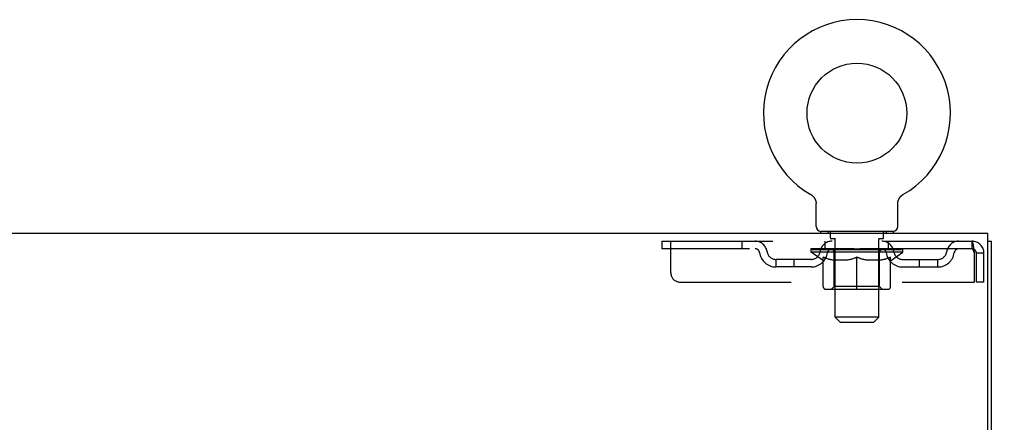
# Model space of a CAD drawing. Header units: inches. Extents: x 0 to 278, y 0 to 180.
# Tile 65 of 72: x 122 to 136, y 132 to 138. Entities that reach past the tile are written whole.
import ezdxf

# ---------------------------------------------------------------- set-up
doc = ezdxf.new("R2010")
doc.units = ezdxf.units.IN
doc.header["$LTSCALE"] = 15.310625
doc.header["$MEASUREMENT"] = 0
doc.linetypes.add('HIDDEN', pattern=[0.2, 0.1, -0.1])
doc.layers.get('0').update_dxf_attribs({"linetype": 'CONTINUOUS'})
doc.layers.add('DEFAULT_2', color=8, linetype='HIDDEN')
doc.layers.add('DIMENSIONS', color=7, linetype='CONTINUOUS')
doc.styles.get("Standard").update_dxf_attribs({"font": 'arial.ttf'})
doc.dimstyles.new('DIMSTYLE_1', dxfattribs={"dimtxt": 1.228125, "dimasz": 1.6375, "dimexe": 0.09, "dimexo": 0.07, "dimgap": 0.0375, "dimtad": 0, "dimtih": 1, "dimtoh": 1, "dimzin": 4, "dimdsep": 46, "dimtxsty": 'Standard', "dimblk": '_FILLED', "dimblk1": '_FILLED', "dimblk2": '_FILLED', "dimcen": 0.09, "dimadec": 3, "dimazin": 1, "dimtfac": 1, "dimtdec": 3, "dimtofl": 0, "dimtmove": 0, "dimatfit": 3, "dimldrblk": '_FILLED', "dimfxl": 0, "dimtolj": 1, "dimtzin": 4, "dimarcsym": 0})

# ---------------------------------------------------------------- blocks, each defined once
blk = doc.blocks.new('_FILLED')
at = {"color": 0, "linetype": 'ByBlock'}
blk.add_solid([(0, 0), (-1, 0.2), (-1, -0.2)], dxfattribs=at)
blk = doc.blocks.new('*D10')
at = {"layer": 'DIMENSIONS', "color": 2, "linetype": 'Continuous'}
for p, q in [((136.481, 134.826), (139.992, 134.826)), ((138.518, 134.826), (138.518, 126.866)), ((138.518, 116.451), (138.518, 124.41)), ((135.093, 116.451), (139.992, 116.451))]:
    blk.add_line(p, q, dxfattribs=at)
at = {"layer": 'DIMENSIONS', "color": 2, "linetype": 'Continuous', "xscale": 1.6375, "yscale": 1.6375, "zscale": 1.6375}
for p, rotation in [((138.518, 134.826), 90), ((138.518, 116.451), 270)]:
    blk.add_blockref('_FILLED', p, dxfattribs=dict(at, rotation=rotation))
at = {"layer": 'DIMENSIONS', "color": 2, "linetype": 'Continuous', "insert": (138.518, 126.252), "char_height": 1.2281, "width": 4.29159, "attachment_point": 2, "line_spacing_factor": 0.9}
blk.add_mtext('18.38', dxfattribs=at)

msp = doc.modelspace()

# ---------------------------------------------------------------- linework, layer by layer
at = {"color": 7, "linetype": 'Continuous'}
for p, q in [((132.958, 135.364), (132.958, 135.364)), ((132.958, 135.364), (132.962, 135.361)), ((132.959, 135.363), (132.96, 135.362)), ((132.962, 135.361), (132.966, 135.359)), ((132.966, 135.359), (132.97, 135.356)), ((132.97, 135.356), (132.974, 135.353)), ((132.974, 135.353), (132.978, 135.349)), ((132.978, 135.35), (132.982, 135.346)), ((132.982, 135.346), (132.986, 135.343)), ((132.986, 135.343), (132.99, 135.339)), ((132.989, 135.339), (132.993, 135.335)), ((132.993, 135.336), (132.996, 135.332)), ((132.996, 135.332), (133, 135.328)), ((132.999, 135.328), (133.003, 135.324)), ((133.003, 135.324), (133.006, 135.319)), ((133.005, 135.32), (133.008, 135.315)), ((133.008, 135.315), (133.011, 135.311)), ((133.011, 135.311), (133.013, 135.306)), ((133.013, 135.307), (133.016, 135.302)), ((133.016, 135.302), (133.018, 135.297)), ((133.018, 135.297), (133.02, 135.293)), ((133.02, 135.293), (133.022, 135.288)), ((133.022, 135.288), (133.023, 135.283)), ((133.023, 135.283), (133.025, 135.278)), ((133.025, 135.278), (133.026, 135.273)), ((133.026, 135.273), (133.027, 135.268)), ((133.027, 135.268), (133.028, 135.263)), ((133.028, 135.263), (133.029, 135.258)), ((133.029, 135.258), (133.03, 135.253)), ((134.156, 135.253), (134.157, 135.258)), ((134.156, 135.248), (134.156, 135.253)), ((134.157, 135.263), (134.158, 135.268)), ((134.157, 135.258), (134.157, 135.263)), ((134.158, 135.268), (134.16, 135.273)), ((134.16, 135.273), (134.161, 135.278)), ((134.161, 135.278), (134.162, 135.283)), ((134.162, 135.283), (134.164, 135.288)), ((134.164, 135.288), (134.166, 135.293)), ((134.168, 135.297), (134.17, 135.302)), ((134.17, 135.302), (134.172, 135.307)), ((134.172, 135.306), (134.175, 135.311)), ((134.175, 135.311), (134.177, 135.315)), ((134.177, 135.315), (134.18, 135.32)), ((134.18, 135.319), (134.183, 135.324)), ((134.183, 135.324), (134.186, 135.328)), ((134.186, 135.328), (134.189, 135.332)), ((134.189, 135.332), (134.193, 135.336)), ((134.196, 135.339), (134.2, 135.343)), ((134.203, 135.346), (134.207, 135.349)), ((134.211, 135.353), (134.215, 135.356)), ((134.215, 135.356), (134.219, 135.359)), ((134.219, 135.359), (134.224, 135.361)), ((134.219, 135.359), (134.221, 135.359)), ((134.224, 135.361), (134.228, 135.364)), ((134.225, 135.362), (134.227, 135.363)), ((133.03, 134.925), (133.03, 135.239)), ((134.155, 135.243), (134.156, 135.248)), ((134.155, 135.243), (134.156, 135.248)), ((134.155, 135.239), (134.155, 135.243)), ((134.155, 134.925), (134.155, 135.239)), ((133.093, 134.856), (133.093, 134.826)), ((134.093, 134.856), (133.093, 134.856)), ((134.093, 134.856), (134.093, 134.826)), ((135.395, 134.722), (135.447, 134.722))]:
    msp.add_line(p, q, dxfattribs=at)
at = {"color": 3, "linetype": 'Continuous'}
for p, q in [((135.395, 134.826), (57.749, 134.826)), ((135.395, 131.49), (135.395, 134.826)), ((135.447, 48.93), (135.447, 134.722))]:
    msp.add_line(p, q, dxfattribs=at)
at = {"color": 7, "linetype": 'Continuous'}
for points in [[(133.03, 135.253), (133.03, 135.248), (133.03, 135.243), (133.03, 135.239)], [(134.166, 135.293), (134.168, 135.297), (134.17, 135.302)], [(134.193, 135.335), (134.196, 135.339), (134.2, 135.343)], [(134.2, 135.343), (134.204, 135.346), (134.207, 135.35)], [(134.207, 135.349), (134.211, 135.353), (134.215, 135.356)]]:
    msp.add_lwpolyline(points, dxfattribs=at)
msp.add_circle((133.593, 136.484), 0.688, dxfattribs=at)
for centre, radius, start, end in [((133.593, 136.484), 1.288, 299.5053, 240.4947), ((133.099, 134.925), 0.069, 180, 265), ((134.086, 134.925), 0.069, 275, 360)]:
    msp.add_arc(centre, radius, start, end, dxfattribs=at)
at = {"layer": 'DEFAULT_2', "color": 8, "linetype": 'HIDDEN'}
for p, q in [((132.957, 135.364), (132.958, 135.364)), ((132.965, 135.359), (132.966, 135.359)), ((134.228, 135.364), (134.228, 135.364)), ((133.19, 134.856), (133.19, 134.826)), ((133.228, 134.766), (133.228, 134.846)), ((133.958, 134.766), (133.958, 134.846)), ((133.996, 134.856), (133.996, 134.826)), ((130.905, 134.722), (130.905, 134.618)), ((130.905, 134.722), (135.176, 134.722)), ((131.03, 134.284), (131.03, 134.722)), ((132.005, 134.722), (132.005, 134.618)), ((133.155, 134.618), (133.155, 134.722)), ((133.298, 134.756), (133.238, 134.756)), ((133.293, 133.675), (133.293, 134.746)), ((133.948, 134.756), (133.888, 134.756)), ((133.893, 133.675), (133.893, 134.746)), ((134.03, 134.618), (134.03, 134.722)), ((135.176, 134.722), (135.176, 134.618)), ((135.178, 134.721), (135.176, 134.722)), ((135.176, 134.618), (130.905, 134.618)), ((132.96, 134.571), (132.96, 134.618)), ((132.969, 134.611), (132.969, 134.618)), ((132.978, 134.608), (132.978, 134.611)), ((132.978, 134.608), (134.208, 134.608)), ((132.987, 134.608), (132.987, 134.611)), ((132.988, 134.608), (132.988, 134.611)), ((132.998, 134.611), (132.998, 134.618)), ((133.014, 134.608), (133.014, 134.611)), ((133.016, 134.608), (133.016, 134.611)), ((133.044, 134.611), (133.044, 134.618)), ((133.059, 134.608), (133.059, 134.611)), ((133.062, 134.608), (133.062, 134.611)), ((133.266, 134.611), (133.065, 134.611)), ((133.108, 134.611), (133.108, 134.618)), ((133.109, 134.608), (133.109, 134.611)), ((133.11, 134.608), (133.11, 134.611)), ((133.113, 134.608), (133.113, 134.611)), ((133.12, 134.608), (133.12, 134.611)), ((133.12, 134.608), (133.12, 134.611)), ((133.123, 134.608), (133.123, 134.611)), ((133.127, 134.608), (133.127, 134.612)), ((133.131, 134.608), (133.131, 134.611)), ((133.145, 134.608), (133.145, 134.611)), ((133.163, 134.608), (133.163, 134.611)), ((133.164, 134.608), (133.164, 134.613)), ((133.184, 134.608), (133.184, 134.611)), ((133.186, 134.611), (133.186, 134.618)), ((133.195, 134.608), (133.195, 134.611)), ((133.2, 134.608), (133.2, 134.611)), ((133.209, 134.608), (133.209, 134.611)), ((133.22, 134.608), (133.22, 134.615)), ((133.236, 134.608), (133.236, 134.611)), ((133.239, 134.608), (133.239, 134.611)), ((133.266, 134.608), (133.266, 134.611)), ((133.333, 134.611), (133.271, 134.611)), ((133.276, 134.611), (133.276, 134.618)), ((133.283, 134.608), (133.283, 134.611)), ((133.288, 134.608), (133.288, 134.611)), ((133.294, 134.608), (133.294, 134.616)), ((133.298, 134.608), (133.298, 134.611)), ((133.309, 134.608), (133.309, 134.611)), ((133.333, 134.608), (133.333, 134.611)), ((133.408, 134.611), (133.349, 134.611)), ((133.369, 134.608), (133.369, 134.611)), ((133.376, 134.611), (133.376, 134.618)), ((133.38, 134.608), (133.38, 134.611)), ((133.382, 134.608), (133.382, 134.617)), ((133.385, 134.608), (133.385, 134.611)), ((133.392, 134.608), (133.392, 134.611)), ((133.408, 134.608), (133.408, 134.611)), ((133.488, 134.611), (133.434, 134.611)), ((133.447, 134.608), (133.447, 134.611)), ((133.478, 134.611), (133.593, 134.618)), ((133.483, 134.611), (133.483, 134.618)), ((133.483, 134.611), (133.483, 134.618)), ((133.483, 134.618), (133.483, 134.618)), ((133.483, 134.608), (133.483, 134.611)), ((133.487, 134.608), (133.487, 134.611)), ((133.488, 134.608), (133.488, 134.611)), ((133.489, 134.608), (133.489, 134.611)), ((133.572, 134.611), (133.524, 134.611)), ((133.529, 134.608), (133.529, 134.611)), ((133.572, 134.608), (133.572, 134.611)), ((133.59, 134.611), (133.59, 134.611)), ((133.59, 134.608), (133.59, 134.611)), ((133.59, 134.608), (133.59, 134.611)), ((133.593, 134.611), (133.593, 134.618)), ((133.595, 134.608), (133.595, 134.611)), ((133.595, 134.611), (133.596, 134.611)), ((133.596, 134.608), (133.596, 134.611)), ((133.597, 134.611), (133.662, 134.611)), ((133.614, 134.608), (133.614, 134.611)), ((133.63, 134.611), (133.63, 134.615)), ((133.63, 134.615), (133.707, 134.611)), ((133.651, 134.611), (133.651, 134.614)), ((133.656, 134.608), (133.656, 134.611)), ((133.697, 134.608), (133.697, 134.611)), ((133.697, 134.608), (133.697, 134.611)), ((133.697, 134.611), (133.752, 134.611)), ((133.698, 134.608), (133.698, 134.611)), ((133.702, 134.618), (133.703, 134.618)), ((133.702, 134.611), (133.702, 134.618)), ((133.702, 134.608), (133.702, 134.611)), ((133.703, 134.611), (133.703, 134.618)), ((133.739, 134.608), (133.739, 134.611)), ((133.778, 134.608), (133.778, 134.611)), ((133.778, 134.611), (133.837, 134.611)), ((133.793, 134.608), (133.793, 134.611)), ((133.801, 134.608), (133.801, 134.611)), ((133.803, 134.608), (133.803, 134.617)), ((133.806, 134.608), (133.806, 134.611)), ((133.809, 134.611), (133.809, 134.618)), ((133.817, 134.608), (133.817, 134.611)), ((133.853, 134.608), (133.853, 134.611)), ((133.853, 134.611), (133.915, 134.611)), ((133.877, 134.608), (133.877, 134.611)), ((133.888, 134.608), (133.888, 134.611)), ((133.892, 134.608), (133.892, 134.616)), ((133.898, 134.608), (133.898, 134.611)), ((133.903, 134.608), (133.903, 134.611)), ((133.909, 134.611), (133.909, 134.618)), ((133.92, 134.608), (133.92, 134.611)), ((133.92, 134.611), (134.121, 134.611)), ((133.947, 134.608), (133.947, 134.611)), ((133.95, 134.608), (133.95, 134.611)), ((133.965, 134.608), (133.965, 134.615)), ((133.977, 134.608), (133.977, 134.611)), ((133.986, 134.608), (133.986, 134.611)), ((133.99, 134.608), (133.99, 134.611)), ((134, 134.611), (134, 134.618)), ((134.001, 134.608), (134.001, 134.611)), ((134.022, 134.608), (134.022, 134.613)), ((134.022, 134.608), (134.022, 134.611)), ((134.04, 134.608), (134.04, 134.611)), ((134.055, 134.608), (134.055, 134.611)), ((134.059, 134.608), (134.059, 134.612)), ((134.062, 134.608), (134.062, 134.611)), ((134.066, 134.608), (134.066, 134.611)), ((134.066, 134.608), (134.066, 134.611)), ((134.073, 134.608), (134.073, 134.611)), ((134.076, 134.608), (134.076, 134.611)), ((134.077, 134.608), (134.077, 134.611)), ((134.078, 134.611), (134.078, 134.618)), ((134.124, 134.608), (134.124, 134.611)), ((134.127, 134.608), (134.127, 134.611)), ((134.141, 134.611), (134.141, 134.618)), ((134.17, 134.608), (134.17, 134.611)), ((134.172, 134.608), (134.172, 134.611)), ((134.188, 134.611), (134.188, 134.618)), ((134.198, 134.608), (134.198, 134.611)), ((134.199, 134.608), (134.199, 134.611)), ((134.208, 134.608), (134.208, 134.611)), ((134.216, 134.611), (134.216, 134.618)), ((134.226, 134.571), (134.226, 134.618)), ((132.478, 134.367), (132.478, 134.471)), ((132.961, 134.471), (132.478, 134.471)), ((132.728, 134.367), (132.728, 134.471)), ((134.226, 134.571), (132.96, 134.571)), ((133.119, 134.459), (132.96, 134.571)), ((133.119, 134.459), (133.129, 134.459)), ((133.129, 134.096), (133.129, 134.503)), ((133.452, 134.459), (133.272, 134.459)), ((133.28, 134.099), (133.28, 134.568)), ((133.593, 134.059), (133.593, 134.503)), ((133.914, 134.459), (133.734, 134.459)), ((133.906, 134.099), (133.906, 134.568)), ((134.056, 134.096), (134.056, 134.503)), ((134.056, 134.459), (134.067, 134.459)), ((134.067, 134.459), (134.226, 134.571)), ((134.224, 134.471), (134.707, 134.471)), ((134.457, 134.367), (134.457, 134.471)), ((134.707, 134.367), (134.707, 134.471)), ((135.209, 134.555), (135.209, 134.159)), ((135.239, 134.159), (135.239, 134.555)), ((135.343, 134.555), (135.239, 134.555)), ((135.343, 134.159), (135.343, 134.555)), ((132.961, 134.367), (132.478, 134.367)), ((134.224, 134.367), (134.707, 134.367)), ((131.155, 134.159), (135.209, 134.159)), ((134.019, 134.059), (133.166, 134.059)), ((133.28, 134.099), (133.24, 134.059)), ((133.906, 134.099), (133.28, 134.099)), ((133.906, 134.099), (133.945, 134.059)), ((135.343, 134.159), (135.239, 134.159)), ((133.893, 133.675), (133.293, 133.675)), ((133.362, 133.606), (133.293, 133.675)), ((133.824, 133.606), (133.893, 133.675)), ((133.362, 133.606), (133.824, 133.606))]:
    msp.add_line(p, q, dxfattribs=at)
for points in [[(135.178, 134.721), (135.181, 134.718), (135.183, 134.712), (135.185, 134.705), (135.188, 134.696), (135.19, 134.685), (135.192, 134.673), (135.195, 134.659), (135.197, 134.644), (135.199, 134.627), (135.202, 134.61), (135.204, 134.592), (135.206, 134.573), (135.209, 134.555)], [(135.183, 134.614), (135.181, 134.616), (135.178, 134.617), (135.176, 134.618)], [(135.183, 134.614), (135.185, 134.611), (135.188, 134.608), (135.19, 134.604), (135.192, 134.599), (135.195, 134.594), (135.197, 134.588), (135.199, 134.582), (135.202, 134.576), (135.204, 134.569), (135.206, 134.562), (135.209, 134.555)], [(133.129, 134.503), (133.155, 134.493), (133.181, 134.484), (133.205, 134.476), (133.23, 134.47), (133.255, 134.464), (133.279, 134.459)], [(133.272, 134.459), (133.248, 134.464), (133.225, 134.47), (133.201, 134.476), (133.178, 134.484), (133.154, 134.492), (133.129, 134.502)], [(133.442, 134.459), (133.467, 134.464), (133.492, 134.47), (133.517, 134.476), (133.542, 134.484), (133.567, 134.493), (133.593, 134.503)], [(133.593, 134.501), (133.569, 134.492), (133.545, 134.484), (133.521, 134.476), (133.498, 134.47), (133.475, 134.464), (133.452, 134.459)], [(133.593, 134.503), (133.619, 134.493), (133.644, 134.484), (133.67, 134.476), (133.694, 134.47), (133.719, 134.464), (133.744, 134.459)], [(133.734, 134.459), (133.711, 134.464), (133.688, 134.47), (133.664, 134.476), (133.641, 134.484), (133.617, 134.492), (133.593, 134.501)], [(133.906, 134.459), (133.931, 134.464), (133.956, 134.47), (133.981, 134.476), (134.005, 134.484), (134.031, 134.493), (134.056, 134.503)], [(134.056, 134.502), (134.032, 134.492), (134.008, 134.484), (133.984, 134.476), (133.961, 134.47), (133.937, 134.464), (133.914, 134.459)]]:
    msp.add_lwpolyline(points, dxfattribs=at)
for centre, radius, start, end in [((133.099, 134.925), 0.069, 265, 270), ((133.218, 134.846), 0.01, 0, 90), ((133.968, 134.846), 0.01, 90, 180), ((134.086, 134.925), 0.069, 270, 275), ((132.189, 134.555), 0.167, 8.0716, 90), ((133.25, 134.555), 0.167, 90, 171.9284), ((133.238, 134.766), 0.01, 180, 270), ((133.283, 134.746), 0.01, 0, 90), ((133.903, 134.746), 0.01, 90, 180), ((133.935, 134.555), 0.167, 8.0716, 90), ((133.948, 134.766), 0.01, 270, 360), ((134.996, 134.555), 0.167, 90, 171.9284), ((135.176, 134.555), 0.167, 0, 90), ((132.19, 134.555), 0.0625, 7.9863, 90), ((132.478, 134.596), 0.125, 188.0716, 270), ((132.961, 134.596), 0.125, 270, 351.9284), ((133.25, 134.555), 0.0625, 90, 172.0137), ((133.24, 134.568), 0.0398, 0, 90), ((133.945, 134.568), 0.0398, 90, 180), ((133.936, 134.555), 0.0625, 7.9863, 90), ((134.224, 134.596), 0.125, 188.0716, 270), ((134.707, 134.596), 0.125, 270, 351.9284), ((134.996, 134.555), 0.0625, 90, 172.0137), ((135.176, 134.555), 0.063, 0, 90), ((132.478, 134.596), 0.229, 187.9863, 270), ((132.961, 134.596), 0.229, 270, 352.0137), ((134.224, 134.596), 0.229, 187.9863, 270), ((134.707, 134.596), 0.229, 270, 352.0137), ((131.155, 134.284), 0.125, 180, 270), ((133.166, 134.096), 0.0371, 180, 270), ((134.019, 134.096), 0.0371, 270, 360)]:
    msp.add_arc(centre, radius, start, end, dxfattribs=at)
for centre, major_axis, ratio, start_param, end_param in [((133.593, 134.618), (0.633, 0.007), 0.05963, 2.96643, 3.140963), ((132.94, 134.606), (0.198, 0), 0.060556, 0.430652, 1.470503), ((133.593, 134.618), (0.633, 0), 0.060556, -3.141593, -2.96706), ((132.94, 134.599), (0.198, 0.002), 0.05963, 1.376596, 1.469874), ((133.593, 134.618), (0.633, 0.013), 0.05688, 2.791345, 2.965878), ((132.915, 134.606), (0.198, 0.002), 0.05963, 0.25549, 1.295341), ((132.984, 134.606), (0.198, -0.002), 0.05963, 0.605815, 1.645666), ((133.593, 134.618), (0.633, -0.007), 0.05963, -2.96643, -2.791898), ((132.984, 134.599), (0.198, 0), 0.060556, 1.551758, 1.645036), ((132.915, 134.599), (0.198, 0.004), 0.05688, 1.20151, 1.294789), ((132.985, 134.601), (0.164, 0.002), 0.05963, 1.065228, 1.614276), ((132.965, 134.601), (0.164, 0.003), 0.05688, 0.890143, 1.43919), ((133.023, 134.601), (0.164, 0), 0.060556, 1.240391, 1.789438), ((133.593, 134.618), (0.633, 0.019), 0.052395, 2.616403, 2.790936), ((132.912, 134.606), (0.198, 0.004), 0.05688, 0.080405, 1.120256), ((133.047, 134.606), (0.198, -0.004), 0.05688, 0.7809, 1.820751), ((133.593, 134.618), (0.633, -0.013), 0.05688, -2.791345, -2.616812), ((133.047, 134.599), (0.198, -0.002), 0.05963, 1.72692, 1.820198), ((132.912, 134.599), (0.198, 0.006), 0.052395, 1.026568, 1.119847), ((132.965, 134.601), (0.164, 0.005), 0.052395, 0.715201, 1.264248), ((133.079, 134.601), (0.164, -0.002), 0.05963, 1.415553, 1.9646), ((133.593, 134.618), (0.633, 0.025), 0.046319, 2.441654, 2.616187), ((133.126, 134.606), (0.198, -0.006), 0.052395, 0.955842, 1.995693), ((132.929, 134.606), (0.198, 0.006), 0.052395, -0.094537, 0.945314), ((133.593, 134.618), (0.633, -0.019), 0.052395, -2.616403, -2.44187), ((133.126, 134.599), (0.198, -0.004), 0.05688, 1.902006, 1.995284), ((132.929, 134.599), (0.198, 0.008), 0.046319, 0.851819, 0.945098), ((132.983, 134.601), (0.164, 0.006), 0.046319, 0.540452, 1.089499), ((133.15, 134.601), (0.164, -0.003), 0.05688, 1.590638, 2.139686), ((133.593, 134.618), (0.633, 0.029), 0.038841, 2.267123, 2.441656), ((133.219, 134.606), (0.198, -0.008), 0.046319, 1.130591, 2.170442), ((132.966, 134.606), (0.198, 0.008), 0.046319, -0.269286, 0.770565), ((133.593, 134.618), (0.633, -0.025), 0.046319, -2.441654, -2.267121), ((133.219, 134.599), (0.198, -0.006), 0.052395, 2.076947, 2.170226), ((132.966, 134.599), (0.198, 0.009), 0.038841, 0.677289, 0.770567), ((133.02, 134.601), (0.164, 0.008), 0.038841, 0.365921, 0.914969), ((133.234, 134.601), (0.164, -0.005), 0.052395, 1.76558, 2.314627), ((133.593, 134.618), (0.633, 0.033), 0.030195, 2.09281, 2.267343), ((133.324, 134.606), (0.198, -0.009), 0.038841, 1.305122, 2.344973), ((133.022, 134.606), (0.198, 0.009), 0.038841, -0.443817, 0.596034), ((133.593, 134.618), (0.633, -0.029), 0.038841, -2.267123, -2.092591), ((133.324, 134.599), (0.198, -0.008), 0.046319, 2.251696, 2.344975), ((133.022, 134.599), (0.198, 0.01), 0.030195, 0.502975, 0.596254), ((133.074, 134.601), (0.164, 0.009), 0.030195, 0.191608, 0.740655), ((133.33, 134.601), (0.164, -0.006), 0.046319, 1.940329, 2.489376), ((133.096, 134.606), (0.198, 0.01), 0.030195, -0.61813, 0.421721), ((133.593, 134.618), (0.633, 0.036), 0.020645, 1.918687, 2.09322), ((133.437, 134.606), (0.198, -0.01), 0.030195, 1.479435, 2.519286), ((133.593, 134.618), (0.633, -0.033), 0.030195, -2.09281, -1.918277), ((133.437, 134.599), (0.198, -0.009), 0.038841, 2.426227, 2.519505), ((133.096, 134.599), (0.198, 0.011), 0.020645, 0.328852, 0.422131), ((133.144, 134.601), (0.164, 0.009), 0.020645, 0.017485, 0.566532), ((133.433, 134.601), (0.164, -0.008), 0.038841, 2.11486, 2.663907), ((133.184, 134.606), (0.198, 0.011), 0.020645, -0.792253, 0.247598), ((133.593, 134.618), (0.633, 0.038), 0.010478, 1.744704, 1.919237), ((133.555, 134.606), (0.198, -0.011), 0.020645, 1.653558, 2.693409), ((133.593, 134.618), (0.633, -0.036), 0.020645, -1.918687, -1.744154), ((133.555, 134.599), (0.198, -0.01), 0.030195, 2.60054, 2.693819), ((133.184, 134.599), (0.198, 0.012), 0.010478, 0.154869, 0.248148), ((133.228, 134.601), (0.164, 0.01), 0.010478, 6.126688, 6.675735), ((133.542, 134.601), (0.164, -0.009), 0.030195, 2.289173, 2.83822), ((133.285, 134.606), (0.198, 0.012), 0.010478, -0.966236, -0.000846), ((133.674, 134.606), (0.198, -0.012), 0.010478, 1.827541, 2.867392), ((133.593, 134.618), (0.633, -0.038), 0.010478, -1.744704, -1.563007), ((133.674, 134.599), (0.198, -0.011), 0.020645, 2.774664, 2.867942), ((133.652, 134.601), (0.164, -0.009), 0.020645, 2.463296, 3.012344), ((133.512, 134.606), (0.198, 0.012), 0.010478, 0.274201, 1.314052), ((133.426, 134.601), (0.164, 0.01), 0.010478, -0.000483, 0.504314), ((133.396, 134.599), (0.198, 0.012), 0.010478, 0.099668, 0.192946), ((133.593, 134.618), (0.633, 0.038), 0.010478, -1.571421, -1.396888), ((133.76, 134.601), (0.164, -0.01), 0.010478, 2.637279, 3.14189), ((133.79, 134.599), (0.198, -0.012), 0.010478, 2.74231, 2.948646), ((133.631, 134.606), (0.198, 0.011), 0.020645, 0.448184, 1.488034), ((133.534, 134.601), (0.164, 0.009), 0.020645, 0.129249, 0.678296), ((133.512, 134.599), (0.198, 0.011), 0.020645, 0.273651, 0.366929), ((133.9, 134.606), (0.198, -0.012), 0.010478, -3.140747, -2.175357), ((133.593, 134.618), (0.633, 0.036), 0.020645, -1.397439, -1.222906), ((133.593, 134.618), (0.633, -0.038), 0.010478, 1.222355, 1.396888), ((133.749, 134.606), (0.198, 0.01), 0.030195, 0.622307, 1.662158), ((133.644, 134.601), (0.164, 0.009), 0.030195, 0.303372, 0.852419), ((133.957, 134.601), (0.164, -0.01), 0.010478, 2.749043, 3.29809), ((134.001, 134.606), (0.198, -0.011), 0.020645, 2.893995, 3.933846), ((133.631, 134.599), (0.198, 0.01), 0.030195, 0.447774, 0.541052), ((134.001, 134.599), (0.198, -0.012), 0.010478, 2.893445, 2.986723), ((133.593, 134.618), (0.633, 0.033), 0.030195, -1.223315, -1.048783), ((133.593, 134.618), (0.633, -0.036), 0.020645, 1.048373, 1.222906), ((133.862, 134.606), (0.198, 0.009), 0.038841, 0.79662, 1.836471), ((133.752, 134.601), (0.164, 0.008), 0.038841, 0.477686, 1.026733), ((134.041, 134.601), (0.164, -0.009), 0.020645, 2.57506, 3.124108), ((134.09, 134.606), (0.198, -0.01), 0.030195, 2.719872, 3.759723), ((133.966, 134.606), (0.198, 0.008), 0.046319, 0.971151, 2.011002), ((133.749, 134.599), (0.198, 0.009), 0.038841, 0.622087, 0.715366), ((134.09, 134.599), (0.198, -0.011), 0.020645, 2.719462, 2.812741), ((133.593, 134.618), (0.633, 0.029), 0.038841, -1.049002, -0.874469), ((133.593, 134.618), (0.633, -0.033), 0.030195, 0.87425, 1.048783), ((133.856, 134.601), (0.164, 0.006), 0.046319, 0.652216, 1.201263), ((134.06, 134.606), (0.198, 0.006), 0.052395, 1.1459, 2.185751), ((134.111, 134.601), (0.164, -0.009), 0.030195, 2.400937, 2.949985), ((134.164, 134.606), (0.198, -0.009), 0.038841, 2.545558, 3.585409), ((133.951, 134.601), (0.164, 0.005), 0.052395, 0.826965, 1.376012), ((133.862, 134.599), (0.198, 0.008), 0.046319, 0.796618, 0.889896), ((134.164, 134.599), (0.198, -0.01), 0.030195, 2.545339, 2.638617), ((134.139, 134.606), (0.198, 0.004), 0.05688, 1.320842, 2.360692), ((133.593, 134.618), (0.633, 0.025), 0.046319, -0.874471, -0.699939), ((133.593, 134.618), (0.633, -0.029), 0.038841, 0.699936, 0.874469), ((134.22, 134.606), (0.198, -0.008), 0.046319, 2.371028, 3.410879), ((134.166, 134.601), (0.164, -0.008), 0.038841, 2.226624, 2.775671), ((134.202, 134.606), (0.198, 0.002), 0.05963, 1.495927, 2.535778), ((134.036, 134.601), (0.164, 0.003), 0.05688, 1.001907, 1.550954), ((134.257, 134.606), (0.198, -0.006), 0.052395, 2.196279, 3.23613), ((134.203, 134.601), (0.164, -0.006), 0.046319, 2.052093, 2.601141), ((133.966, 134.599), (0.198, 0.006), 0.052395, 0.971367, 1.064645), ((134.246, 134.606), (0.198, 0), 0.060556, 1.671089, 2.71094), ((134.22, 134.599), (0.198, -0.009), 0.038841, 2.371026, 2.464304), ((134.274, 134.606), (0.198, -0.004), 0.05688, 2.021337, 3.061188), ((133.593, 134.618), (0.633, 0.019), 0.052395, -0.699723, -0.52519), ((133.593, 134.618), (0.633, -0.025), 0.046319, 0.525406, 0.699939), ((134.27, 134.606), (0.198, -0.002), 0.05963, 1.846251, 2.886102), ((134.107, 134.601), (0.164, 0.002), 0.05963, 1.176993, 1.72604), ((134.221, 134.601), (0.164, -0.005), 0.052395, 1.877344, 2.426392), ((134.162, 134.601), (0.164, 0), 0.060556, 1.352155, 1.901202), ((134.22, 134.601), (0.164, -0.003), 0.05688, 1.702402, 2.25145), ((134.201, 134.601), (0.164, -0.002), 0.05963, 1.527317, 2.076364), ((134.06, 134.599), (0.198, 0.004), 0.05688, 1.146309, 1.239587), ((134.257, 134.599), (0.198, -0.008), 0.046319, 2.196495, 2.289773), ((133.593, 134.618), (0.633, 0.013), 0.05688, -0.524781, -0.350248), ((133.593, 134.618), (0.633, -0.019), 0.052395, 0.350657, 0.52519), ((134.139, 134.599), (0.198, 0.002), 0.05963, 1.321394, 1.414673), ((134.274, 134.599), (0.198, -0.006), 0.052395, 2.021746, 2.115024), ((133.593, 134.618), (0.633, 0.007), 0.05963, -0.349695, -0.175162), ((133.593, 134.618), (0.633, -0.013), 0.05688, 0.175715, 0.350248), ((134.202, 134.599), (0.198, 0), 0.060556, 1.496556, 1.589835), ((134.27, 134.599), (0.198, -0.004), 0.05688, 1.846804, 1.940083), ((134.246, 134.599), (0.198, -0.002), 0.05963, 1.671719, 1.764997), ((133.593, 134.618), (0.633, 0), 0.060556, -0.174533, 0), ((133.593, 134.618), (0.633, -0.007), 0.05963, 0.000629, 0.175162)]:
    msp.add_ellipse(centre, major_axis=major_axis, ratio=ratio, start_param=start_param, end_param=end_param, dxfattribs=at)

# ---------------------------------------------------------------- dimensions: what is measured, and where the dimension line sits
at = {"layer": 'DIMENSIONS', "color": 2, "linetype": 'Continuous'}
dim = msp.add_linear_dim(base=(138.517868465, 116.450732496), p1=(136.411054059, 134.825732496), p2=(135.023054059, 116.450732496), angle=270, dimstyle='DIMSTYLE_1', dxfattribs=at)
dim.commit()
dim.dimension.update_dxf_attribs({"geometry": '*D10', "text_midpoint": (138.567765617, 125.631379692), "dimtype": 160})

doc.saveas('drawing.dxf')
